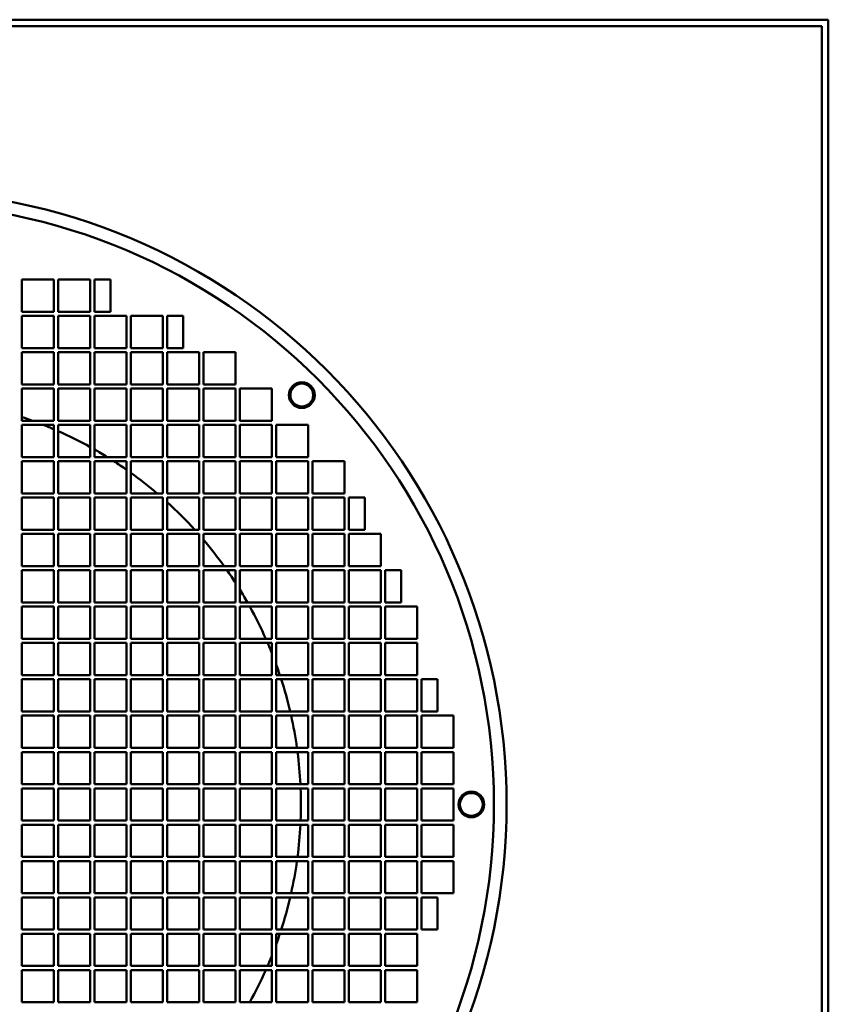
# Model space of a CAD drawing. Header units: millimetres. Extents: x 378 to 882, y 140 to 751.
# Tile 4 of 4: x 631 to 882, y 444 to 751. Entities that reach past the tile are written whole.
import ezdxf

# ---------------------------------------------------------------- set-up
doc = ezdxf.new("R2010")
doc.units = ezdxf.units.MM
doc.header["$LTSCALE"] = 3
doc.layers.add('Widoczne (ISO)', color=7, linetype='Continuous', lineweight=50)

msp = doc.modelspace()

# ---------------------------------------------------------------- linework, layer by layer
at = {"layer": 'Widoczne (ISO)'}
for p, q in [((882, 750.5), (378, 750.5)), ((882, 140.5), (882, 750.5)), ((880, 748.5), (380, 748.5)), ((880, 142.5), (880, 748.5)), ((631.2, 659.7), (631.2, 669.7)), ((631.2, 669.7), (641.2, 669.7)), ((641.2, 669.7), (641.2, 659.7)), ((642.5, 659.7), (642.5, 669.7)), ((642.5, 669.7), (652.5, 669.7)), ((652.5, 669.7), (652.5, 659.7)), ((653.8, 669.7), (658.8, 669.7)), ((653.8, 659.7), (653.8, 669.7)), ((658.8, 669.7), (658.8, 659.7)), ((641.2, 659.7), (631.2, 659.7)), ((631.2, 648.4), (631.2, 658.4)), ((631.2, 658.4), (641.2, 658.4)), ((641.2, 658.4), (641.2, 648.4)), ((652.5, 659.7), (642.5, 659.7)), ((642.5, 648.4), (642.5, 658.4)), ((642.5, 658.4), (652.5, 658.4)), ((652.5, 658.4), (652.5, 648.4)), ((658.8, 659.7), (653.8, 659.7)), ((653.8, 648.4), (653.8, 658.4)), ((653.8, 658.4), (663.8, 658.4)), ((663.8, 658.4), (663.8, 648.4)), ((665.1, 648.4), (665.1, 658.4)), ((665.1, 658.4), (675.1, 658.4)), ((675.1, 658.4), (675.1, 648.4)), ((676.4, 658.4), (681.4, 658.4)), ((676.4, 648.4), (676.4, 658.4)), ((681.4, 658.4), (681.4, 648.4)), ((641.2, 648.4), (631.2, 648.4)), ((631.2, 637.1), (631.2, 647.1)), ((631.2, 647.1), (641.2, 647.1)), ((641.2, 647.1), (641.2, 637.1)), ((652.5, 648.4), (642.5, 648.4)), ((642.5, 637.1), (642.5, 647.1)), ((642.5, 647.1), (652.5, 647.1)), ((652.5, 647.1), (652.5, 637.1)), ((663.8, 648.4), (653.8, 648.4)), ((653.8, 637.1), (653.8, 647.1)), ((653.8, 647.1), (663.8, 647.1)), ((663.8, 647.1), (663.8, 637.1)), ((675.1, 648.4), (665.1, 648.4)), ((665.1, 637.1), (665.1, 647.1)), ((665.1, 647.1), (675.1, 647.1)), ((675.1, 647.1), (675.1, 637.1)), ((681.4, 648.4), (676.4, 648.4)), ((676.4, 647.1), (686.4, 647.1)), ((676.4, 637.1), (676.4, 647.1)), ((686.4, 647.1), (686.4, 637.1)), ((687.7, 637.1), (687.7, 647.1)), ((687.7, 647.1), (697.7, 647.1)), ((697.7, 647.1), (697.7, 637.1)), ((641.2, 637.1), (631.2, 637.1)), ((652.5, 637.1), (642.5, 637.1)), ((663.8, 637.1), (653.8, 637.1)), ((675.1, 637.1), (665.1, 637.1)), ((686.4, 637.1), (676.4, 637.1)), ((697.7, 637.1), (687.7, 637.1)), ((631.2, 625.8), (631.2, 635.8)), ((631.2, 635.8), (641.2, 635.8)), ((641.2, 635.8), (641.2, 625.8)), ((642.5, 625.8), (642.5, 635.8)), ((642.5, 635.8), (652.5, 635.8)), ((652.5, 635.8), (652.5, 625.8)), ((653.8, 625.8), (653.8, 635.8)), ((653.8, 635.8), (663.8, 635.8)), ((663.8, 635.8), (663.8, 625.8)), ((665.1, 625.8), (665.1, 635.8)), ((665.1, 635.8), (675.1, 635.8)), ((675.1, 635.8), (675.1, 625.8)), ((676.4, 625.8), (676.4, 635.8)), ((676.4, 635.8), (686.4, 635.8)), ((686.4, 635.8), (686.4, 625.8)), ((687.7, 625.8), (687.7, 635.8)), ((687.7, 635.8), (697.7, 635.8)), ((697.7, 635.8), (697.7, 625.8)), ((699, 625.8), (699, 635.8)), ((699, 635.8), (709, 635.8)), ((709, 635.8), (709, 625.8)), ((641.2, 625.8), (631.2, 625.8)), ((652.5, 625.8), (642.5, 625.8)), ((663.8, 625.8), (653.8, 625.8)), ((675.1, 625.8), (665.1, 625.8)), ((686.4, 625.8), (676.4, 625.8)), ((697.7, 625.8), (687.7, 625.8)), ((709, 625.8), (699, 625.8)), ((631.2, 614.5), (631.2, 624.5)), ((631.2, 624.5), (641.2, 624.5)), ((641.2, 624.5), (641.2, 614.5)), ((642.5, 614.5), (642.5, 624.5)), ((642.5, 624.5), (652.5, 624.5)), ((652.5, 624.5), (652.5, 614.5)), ((653.8, 614.5), (653.8, 624.5)), ((653.8, 624.5), (663.8, 624.5)), ((663.8, 624.5), (663.8, 614.5)), ((665.1, 614.5), (665.1, 624.5)), ((665.1, 624.5), (675.1, 624.5)), ((675.1, 624.5), (675.1, 614.5)), ((676.4, 614.5), (676.4, 624.5)), ((676.4, 624.5), (686.4, 624.5)), ((686.4, 624.5), (686.4, 614.5)), ((687.7, 614.5), (687.7, 624.5)), ((687.7, 624.5), (697.7, 624.5)), ((697.7, 624.5), (697.7, 614.5)), ((699, 614.5), (699, 624.5)), ((699, 624.5), (709, 624.5)), ((709, 624.5), (709, 614.5)), ((710.3, 614.5), (710.3, 624.5)), ((710.3, 624.5), (720.3, 624.5)), ((720.3, 624.5), (720.3, 614.5)), ((641.2, 614.5), (631.2, 614.5)), ((631.2, 603.2), (631.2, 613.2)), ((631.2, 613.2), (641.2, 613.2)), ((641.2, 613.2), (641.2, 603.2)), ((652.5, 614.5), (642.5, 614.5)), ((642.5, 603.2), (642.5, 613.2)), ((642.5, 613.2), (652.5, 613.2)), ((652.5, 613.2), (652.5, 603.2)), ((663.8, 614.5), (653.8, 614.5)), ((653.8, 603.2), (653.8, 613.2)), ((653.8, 613.2), (663.8, 613.2)), ((663.8, 613.2), (663.8, 603.2)), ((675.1, 614.5), (665.1, 614.5)), ((665.1, 603.2), (665.1, 613.2)), ((665.1, 613.2), (675.1, 613.2)), ((675.1, 613.2), (675.1, 603.2)), ((686.4, 614.5), (676.4, 614.5)), ((676.4, 603.2), (676.4, 613.2)), ((676.4, 613.2), (686.4, 613.2)), ((686.4, 613.2), (686.4, 603.2)), ((697.7, 614.5), (687.7, 614.5)), ((687.7, 603.2), (687.7, 613.2)), ((687.7, 613.2), (697.7, 613.2)), ((697.7, 613.2), (697.7, 603.2)), ((709, 614.5), (699, 614.5)), ((699, 603.2), (699, 613.2)), ((699, 613.2), (709, 613.2)), ((709, 613.2), (709, 603.2)), ((720.3, 614.5), (710.3, 614.5)), ((710.3, 603.2), (710.3, 613.2)), ((710.3, 613.2), (720.3, 613.2)), ((720.3, 613.2), (720.3, 603.2)), ((721.6, 603.2), (721.6, 613.2)), ((721.6, 613.2), (731.6, 613.2)), ((731.6, 613.2), (731.6, 603.2)), ((641.2, 603.2), (631.2, 603.2)), ((652.5, 603.2), (642.5, 603.2)), ((663.8, 603.2), (653.8, 603.2)), ((675.1, 603.2), (665.1, 603.2)), ((686.4, 603.2), (676.4, 603.2)), ((697.7, 603.2), (687.7, 603.2)), ((709, 603.2), (699, 603.2)), ((720.3, 603.2), (710.3, 603.2)), ((731.6, 603.2), (721.6, 603.2)), ((631.2, 591.9), (631.2, 601.9)), ((631.2, 601.9), (641.2, 601.9)), ((641.2, 601.9), (641.2, 591.9)), ((642.5, 591.9), (642.5, 601.9)), ((642.5, 601.9), (652.5, 601.9)), ((652.5, 601.9), (652.5, 591.9)), ((653.8, 591.9), (653.8, 601.9)), ((653.8, 601.9), (663.8, 601.9)), ((663.8, 601.9), (663.8, 591.9)), ((665.1, 591.9), (665.1, 601.9)), ((665.1, 601.9), (675.1, 601.9)), ((675.1, 601.9), (675.1, 591.9)), ((676.4, 591.9), (676.4, 601.9)), ((676.4, 601.9), (686.4, 601.9)), ((686.4, 601.9), (686.4, 591.9)), ((687.7, 591.9), (687.7, 601.9)), ((687.7, 601.9), (697.7, 601.9)), ((697.7, 601.9), (697.7, 591.9)), ((699, 591.9), (699, 601.9)), ((699, 601.9), (709, 601.9)), ((709, 601.9), (709, 591.9)), ((710.3, 591.9), (710.3, 601.9)), ((710.3, 601.9), (720.3, 601.9)), ((720.3, 601.9), (720.3, 591.9)), ((721.6, 591.9), (721.6, 601.9)), ((721.6, 601.9), (731.6, 601.9)), ((731.6, 601.9), (731.6, 591.9)), ((732.9, 601.92), (737.9, 601.92)), ((732.9, 591.92), (732.9, 601.92)), ((737.9, 601.92), (737.9, 591.92)), ((641.2, 591.9), (631.2, 591.9)), ((652.5, 591.9), (642.5, 591.9)), ((663.8, 591.9), (653.8, 591.9)), ((675.1, 591.9), (665.1, 591.9)), ((686.4, 591.9), (676.4, 591.9)), ((697.7, 591.9), (687.7, 591.9)), ((709, 591.9), (699, 591.9)), ((720.3, 591.9), (710.3, 591.9)), ((731.6, 591.9), (721.6, 591.9)), ((737.9, 591.92), (732.9, 591.92)), ((631.2, 580.6), (631.2, 590.6)), ((631.2, 590.6), (641.2, 590.6)), ((641.2, 590.6), (641.2, 580.6)), ((642.5, 580.6), (642.5, 590.6)), ((642.5, 590.6), (652.5, 590.6)), ((652.5, 590.6), (652.5, 580.6)), ((653.8, 580.6), (653.8, 590.6)), ((653.8, 590.6), (663.8, 590.6)), ((663.8, 590.6), (663.8, 580.6)), ((665.1, 580.6), (665.1, 590.6)), ((665.1, 590.6), (675.1, 590.6)), ((675.1, 590.6), (675.1, 580.6)), ((676.4, 580.6), (676.4, 590.6)), ((676.4, 590.6), (686.4, 590.6)), ((686.4, 590.6), (686.4, 580.6)), ((687.7, 580.6), (687.7, 590.6)), ((687.7, 590.6), (697.7, 590.6)), ((697.7, 590.6), (697.7, 580.6)), ((699, 580.6), (699, 590.6)), ((699, 590.6), (709, 590.6)), ((709, 590.6), (709, 580.6)), ((710.3, 580.6), (710.3, 590.6)), ((710.3, 590.6), (720.3, 590.6)), ((720.3, 590.6), (720.3, 580.6)), ((721.6, 580.6), (721.6, 590.6)), ((721.6, 590.6), (731.6, 590.6)), ((731.6, 590.6), (731.6, 580.6)), ((732.9, 580.6), (732.9, 590.6)), ((732.9, 590.6), (742.9, 590.6)), ((742.9, 590.6), (742.9, 580.6)), ((641.2, 580.6), (631.2, 580.6)), ((631.2, 569.3), (631.2, 579.3)), ((631.2, 579.3), (641.2, 579.3)), ((641.2, 579.3), (641.2, 569.3)), ((652.5, 580.6), (642.5, 580.6)), ((642.5, 569.3), (642.5, 579.3)), ((642.5, 579.3), (652.5, 579.3)), ((652.5, 579.3), (652.5, 569.3)), ((663.8, 580.6), (653.8, 580.6)), ((653.8, 569.3), (653.8, 579.3)), ((653.8, 579.3), (663.8, 579.3)), ((663.8, 579.3), (663.8, 569.3)), ((675.1, 580.6), (665.1, 580.6)), ((665.1, 569.3), (665.1, 579.3)), ((665.1, 579.3), (675.1, 579.3)), ((675.1, 579.3), (675.1, 569.3)), ((686.4, 580.6), (676.4, 580.6)), ((676.4, 569.3), (676.4, 579.3)), ((676.4, 579.3), (686.4, 579.3)), ((686.4, 579.3), (686.4, 569.3)), ((697.7, 580.6), (687.7, 580.6)), ((687.7, 569.3), (687.7, 579.3)), ((687.7, 579.3), (697.7, 579.3)), ((697.7, 579.3), (697.7, 569.3)), ((709, 580.6), (699, 580.6)), ((699, 569.3), (699, 579.3)), ((699, 579.3), (709, 579.3)), ((709, 579.3), (709, 569.3)), ((720.3, 580.6), (710.3, 580.6)), ((710.3, 569.3), (710.3, 579.3)), ((710.3, 579.3), (720.3, 579.3)), ((720.3, 579.3), (720.3, 569.3)), ((731.6, 580.6), (721.6, 580.6)), ((721.6, 569.3), (721.6, 579.3)), ((721.6, 579.3), (731.6, 579.3)), ((731.6, 579.3), (731.6, 569.3)), ((742.9, 580.6), (732.9, 580.6)), ((732.9, 569.3), (732.9, 579.3)), ((732.9, 579.3), (742.9, 579.3)), ((742.9, 579.3), (742.9, 569.3)), ((744.2, 569.3), (744.2, 579.3)), ((744.2, 579.3), (749.2, 579.3)), ((749.2, 579.3), (749.2, 569.3)), ((641.2, 569.3), (631.2, 569.3)), ((631.2, 558), (631.2, 568)), ((631.2, 568), (641.2, 568)), ((641.2, 568), (641.2, 558)), ((652.5, 569.3), (642.5, 569.3)), ((642.5, 558), (642.5, 568)), ((642.5, 568), (652.5, 568)), ((652.5, 568), (652.5, 558)), ((663.8, 569.3), (653.8, 569.3)), ((653.8, 558), (653.8, 568)), ((653.8, 568), (663.8, 568)), ((663.8, 568), (663.8, 558)), ((675.1, 569.3), (665.1, 569.3)), ((665.1, 558), (665.1, 568)), ((665.1, 568), (675.1, 568)), ((675.1, 568), (675.1, 558)), ((686.4, 569.3), (676.4, 569.3)), ((676.4, 558), (676.4, 568)), ((676.4, 568), (686.4, 568)), ((686.4, 568), (686.4, 558)), ((697.7, 569.3), (687.7, 569.3)), ((687.7, 558), (687.7, 568)), ((687.7, 568), (697.7, 568)), ((697.7, 568), (697.7, 558)), ((709, 569.3), (699, 569.3)), ((699, 558), (699, 568)), ((699, 568), (709, 568)), ((709, 568), (709, 558)), ((720.3, 569.3), (710.3, 569.3)), ((710.3, 558), (710.3, 568)), ((710.3, 568), (720.3, 568)), ((720.3, 568), (720.3, 558)), ((731.6, 569.3), (721.6, 569.3)), ((721.6, 558), (721.6, 568)), ((721.6, 568), (731.6, 568)), ((731.6, 568), (731.6, 558)), ((742.9, 569.3), (732.9, 569.3)), ((732.9, 558), (732.9, 568)), ((732.9, 568), (742.9, 568)), ((742.9, 568), (742.9, 558)), ((749.2, 569.3), (744.2, 569.3)), ((744.2, 558), (744.2, 568)), ((744.2, 568), (754.2, 568)), ((754.2, 568), (754.2, 558)), ((641.2, 558), (631.2, 558)), ((652.5, 558), (642.5, 558)), ((663.8, 558), (653.8, 558)), ((675.1, 558), (665.1, 558)), ((686.4, 558), (676.4, 558)), ((697.7, 558), (687.7, 558)), ((709, 558), (699, 558)), ((720.3, 558), (710.3, 558)), ((731.6, 558), (721.6, 558)), ((742.9, 558), (732.9, 558)), ((754.2, 558), (744.2, 558)), ((631.2, 546.7), (631.2, 556.7)), ((631.2, 556.7), (641.2, 556.7)), ((641.2, 556.7), (641.2, 546.7)), ((642.5, 546.7), (642.5, 556.7)), ((642.5, 556.7), (652.5, 556.7)), ((652.5, 556.7), (652.5, 546.7)), ((653.8, 546.7), (653.8, 556.7)), ((653.8, 556.7), (663.8, 556.7)), ((663.8, 556.7), (663.8, 546.7)), ((665.1, 546.7), (665.1, 556.7)), ((665.1, 556.7), (675.1, 556.7)), ((675.1, 556.7), (675.1, 546.7)), ((676.4, 546.7), (676.4, 556.7)), ((676.4, 556.7), (686.4, 556.7)), ((686.4, 556.7), (686.4, 546.7)), ((687.7, 546.7), (687.7, 556.7)), ((687.7, 556.7), (697.7, 556.7)), ((697.7, 556.7), (697.7, 546.7)), ((699, 546.7), (699, 556.7)), ((699, 556.7), (709, 556.7)), ((709, 556.7), (709, 546.7)), ((710.3, 546.7), (710.3, 556.7)), ((710.3, 556.7), (720.3, 556.7)), ((720.3, 556.7), (720.3, 546.7)), ((721.6, 546.7), (721.6, 556.7)), ((721.6, 556.7), (731.6, 556.7)), ((731.6, 556.7), (731.6, 546.7)), ((732.9, 546.7), (732.9, 556.7)), ((732.9, 556.7), (742.9, 556.7)), ((742.9, 556.7), (742.9, 546.7)), ((744.2, 546.7), (744.2, 556.7)), ((744.2, 556.7), (754.2, 556.7)), ((754.2, 556.7), (754.2, 546.7)), ((641.2, 546.7), (631.2, 546.7)), ((631.2, 535.4), (631.2, 545.4)), ((631.2, 545.4), (641.2, 545.4)), ((641.2, 545.4), (641.2, 535.4)), ((652.5, 546.7), (642.5, 546.7)), ((642.5, 535.4), (642.5, 545.4)), ((642.5, 545.4), (652.5, 545.4)), ((652.5, 545.4), (652.5, 535.4)), ((663.8, 546.7), (653.8, 546.7)), ((653.8, 535.4), (653.8, 545.4)), ((653.8, 545.4), (663.8, 545.4)), ((663.8, 545.4), (663.8, 535.4)), ((675.1, 546.7), (665.1, 546.7)), ((665.1, 535.4), (665.1, 545.4)), ((665.1, 545.4), (675.1, 545.4)), ((675.1, 545.4), (675.1, 535.4)), ((686.4, 546.7), (676.4, 546.7)), ((676.4, 535.4), (676.4, 545.4)), ((676.4, 545.4), (686.4, 545.4)), ((686.4, 545.4), (686.4, 535.4)), ((697.7, 546.7), (687.7, 546.7)), ((687.7, 535.4), (687.7, 545.4)), ((687.7, 545.4), (697.7, 545.4)), ((697.7, 545.4), (697.7, 535.4)), ((709, 546.7), (699, 546.7)), ((699, 535.4), (699, 545.4)), ((699, 545.4), (709, 545.4)), ((709, 545.4), (709, 535.4)), ((720.3, 546.7), (710.3, 546.7)), ((710.3, 535.4), (710.3, 545.4)), ((710.3, 545.4), (720.3, 545.4)), ((720.3, 545.4), (720.3, 535.4)), ((731.6, 546.7), (721.6, 546.7)), ((721.6, 535.4), (721.6, 545.4)), ((721.6, 545.4), (731.6, 545.4)), ((731.6, 545.4), (731.6, 535.4)), ((742.9, 546.7), (732.9, 546.7)), ((732.9, 535.4), (732.9, 545.4)), ((732.9, 545.4), (742.9, 545.4)), ((742.9, 545.4), (742.9, 535.4)), ((754.2, 546.7), (744.2, 546.7)), ((744.2, 535.4), (744.2, 545.4)), ((744.2, 545.4), (754.2, 545.4)), ((754.2, 545.4), (754.2, 535.4)), ((755.5, 535.4), (755.5, 545.4)), ((755.5, 545.4), (760.5, 545.4)), ((760.5, 545.4), (760.5, 535.4)), ((641.2, 535.4), (631.2, 535.4)), ((631.2, 524.1), (631.2, 534.1)), ((631.2, 534.1), (641.2, 534.1)), ((641.2, 534.1), (641.2, 524.1)), ((652.5, 535.4), (642.5, 535.4)), ((642.5, 524.1), (642.5, 534.1)), ((642.5, 534.1), (652.5, 534.1)), ((652.5, 534.1), (652.5, 524.1)), ((663.8, 535.4), (653.8, 535.4)), ((653.8, 524.1), (653.8, 534.1)), ((653.8, 534.1), (663.8, 534.1)), ((663.8, 534.1), (663.8, 524.1)), ((675.1, 535.4), (665.1, 535.4)), ((665.1, 524.1), (665.1, 534.1)), ((665.1, 534.1), (675.1, 534.1)), ((675.1, 534.1), (675.1, 524.1)), ((686.4, 535.4), (676.4, 535.4)), ((676.4, 524.1), (676.4, 534.1)), ((676.4, 534.1), (686.4, 534.1)), ((686.4, 534.1), (686.4, 524.1)), ((697.7, 535.4), (687.7, 535.4)), ((687.7, 524.1), (687.7, 534.1)), ((687.7, 534.1), (697.7, 534.1)), ((697.7, 534.1), (697.7, 524.1)), ((709, 535.4), (699, 535.4)), ((699, 524.1), (699, 534.1)), ((699, 534.1), (709, 534.1)), ((709, 534.1), (709, 524.1)), ((720.3, 535.4), (710.3, 535.4)), ((710.3, 524.1), (710.3, 534.1)), ((710.3, 534.1), (720.3, 534.1)), ((720.3, 534.1), (720.3, 524.1)), ((731.6, 535.4), (721.6, 535.4)), ((721.6, 524.1), (721.6, 534.1)), ((721.6, 534.1), (731.6, 534.1)), ((731.6, 534.1), (731.6, 524.1)), ((742.9, 535.4), (732.9, 535.4)), ((732.9, 524.1), (732.9, 534.1)), ((732.9, 534.1), (742.9, 534.1)), ((742.9, 534.1), (742.9, 524.1)), ((754.2, 535.4), (744.2, 535.4)), ((744.2, 524.1), (744.2, 534.1)), ((744.2, 534.1), (754.2, 534.1)), ((754.2, 534.1), (754.2, 524.1)), ((760.5, 535.4), (755.5, 535.4)), ((755.5, 524.1), (755.5, 534.1)), ((755.5, 534.1), (765.5, 534.1)), ((765.5, 534.1), (765.5, 524.1)), ((641.2, 524.1), (631.2, 524.1)), ((652.5, 524.1), (642.5, 524.1)), ((663.8, 524.1), (653.8, 524.1)), ((675.1, 524.1), (665.1, 524.1)), ((686.4, 524.1), (676.4, 524.1)), ((697.7, 524.1), (687.7, 524.1)), ((709, 524.1), (699, 524.1)), ((720.3, 524.1), (710.3, 524.1)), ((731.6, 524.1), (721.6, 524.1)), ((742.9, 524.1), (732.9, 524.1)), ((754.2, 524.1), (744.2, 524.1)), ((765.5, 524.1), (755.5, 524.1)), ((631.2, 512.8), (631.2, 522.8)), ((631.2, 522.8), (641.2, 522.8)), ((641.2, 522.8), (641.2, 512.8)), ((642.5, 512.8), (642.5, 522.8)), ((642.5, 522.8), (652.5, 522.8)), ((652.5, 522.8), (652.5, 512.8)), ((653.8, 512.8), (653.8, 522.8)), ((653.8, 522.8), (663.8, 522.8)), ((663.8, 522.8), (663.8, 512.8)), ((665.1, 512.8), (665.1, 522.8)), ((665.1, 522.8), (675.1, 522.8)), ((675.1, 522.8), (675.1, 512.8)), ((676.4, 512.8), (676.4, 522.8)), ((676.4, 522.8), (686.4, 522.8)), ((686.4, 522.8), (686.4, 512.8)), ((687.7, 512.8), (687.7, 522.8)), ((687.7, 522.8), (697.7, 522.8)), ((697.7, 522.8), (697.7, 512.8)), ((699, 512.8), (699, 522.8)), ((699, 522.8), (709, 522.8)), ((709, 522.8), (709, 512.8)), ((710.3, 512.8), (710.3, 522.8)), ((710.3, 522.8), (720.3, 522.8)), ((720.3, 522.8), (720.3, 512.8)), ((721.6, 512.8), (721.6, 522.8)), ((721.6, 522.8), (731.6, 522.8)), ((731.6, 522.8), (731.6, 512.8)), ((732.9, 512.8), (732.9, 522.8)), ((732.9, 522.8), (742.9, 522.8)), ((742.9, 522.8), (742.9, 512.8)), ((744.2, 512.8), (744.2, 522.8)), ((744.2, 522.8), (754.2, 522.8)), ((754.2, 522.8), (754.2, 512.8)), ((755.5, 512.8), (755.5, 522.8)), ((755.5, 522.8), (765.5, 522.8)), ((765.5, 522.8), (765.5, 512.8)), ((641.2, 512.8), (631.2, 512.8)), ((631.2, 501.5), (631.2, 511.5)), ((631.2, 511.5), (641.2, 511.5)), ((641.2, 511.5), (641.2, 501.5)), ((652.5, 512.8), (642.5, 512.8)), ((642.5, 501.5), (642.5, 511.5)), ((642.5, 511.5), (652.5, 511.5)), ((652.5, 511.5), (652.5, 501.5)), ((663.8, 512.8), (653.8, 512.8)), ((653.8, 501.5), (653.8, 511.5)), ((653.8, 511.5), (663.8, 511.5)), ((663.8, 511.5), (663.8, 501.5)), ((675.1, 512.8), (665.1, 512.8)), ((665.1, 501.5), (665.1, 511.5)), ((665.1, 511.5), (675.1, 511.5)), ((675.1, 511.5), (675.1, 501.5)), ((686.4, 512.8), (676.4, 512.8)), ((676.4, 501.5), (676.4, 511.5)), ((676.4, 511.5), (686.4, 511.5)), ((686.4, 511.5), (686.4, 501.5)), ((697.7, 512.8), (687.7, 512.8)), ((687.7, 501.5), (687.7, 511.5)), ((687.7, 511.5), (697.7, 511.5)), ((697.7, 511.5), (697.7, 501.5)), ((709, 512.8), (699, 512.8)), ((699, 501.5), (699, 511.5)), ((699, 511.5), (709, 511.5)), ((709, 511.5), (709, 501.5)), ((720.3, 512.8), (710.3, 512.8)), ((710.3, 501.5), (710.3, 511.5)), ((710.3, 511.5), (720.3, 511.5)), ((720.3, 511.5), (720.3, 501.5)), ((731.6, 512.8), (721.6, 512.8)), ((721.6, 501.5), (721.6, 511.5)), ((721.6, 511.5), (731.6, 511.5)), ((731.6, 511.5), (731.6, 501.5)), ((742.9, 512.8), (732.9, 512.8)), ((732.9, 501.5), (732.9, 511.5)), ((732.9, 511.5), (742.9, 511.5)), ((742.9, 511.5), (742.9, 501.5)), ((754.2, 512.8), (744.2, 512.8)), ((744.2, 501.5), (744.2, 511.5)), ((744.2, 511.5), (754.2, 511.5)), ((754.2, 511.5), (754.2, 501.5)), ((765.5, 512.8), (755.5, 512.8)), ((755.5, 501.5), (755.5, 511.5)), ((755.5, 511.5), (765.5, 511.5)), ((765.5, 511.5), (765.5, 501.5)), ((641.2, 501.5), (631.2, 501.5)), ((631.2, 500.2), (641.2, 500.2)), ((631.2, 490.2), (631.2, 500.2)), ((641.2, 500.2), (641.2, 490.2)), ((652.5, 501.5), (642.5, 501.5)), ((642.5, 500.2), (652.5, 500.2)), ((642.5, 490.2), (642.5, 500.2)), ((652.5, 500.2), (652.5, 490.2)), ((663.8, 501.5), (653.8, 501.5)), ((653.8, 500.2), (663.8, 500.2)), ((653.8, 490.2), (653.8, 500.2)), ((663.8, 500.2), (663.8, 490.2)), ((675.1, 501.5), (665.1, 501.5)), ((665.1, 500.2), (675.1, 500.2)), ((665.1, 490.2), (665.1, 500.2)), ((675.1, 500.2), (675.1, 490.2)), ((686.4, 501.5), (676.4, 501.5)), ((676.4, 500.2), (686.4, 500.2)), ((676.4, 490.2), (676.4, 500.2)), ((686.4, 500.2), (686.4, 490.2)), ((697.7, 501.5), (687.7, 501.5)), ((687.7, 500.2), (697.7, 500.2)), ((687.7, 490.2), (687.7, 500.2)), ((697.7, 500.2), (697.7, 490.2)), ((709, 501.5), (699, 501.5)), ((699, 500.2), (709, 500.2)), ((699, 490.2), (699, 500.2)), ((709, 500.2), (709, 490.2)), ((720.3, 501.5), (710.3, 501.5)), ((710.3, 500.2), (720.3, 500.2)), ((710.3, 490.2), (710.3, 500.2)), ((720.3, 500.2), (720.3, 490.2)), ((731.6, 501.5), (721.6, 501.5)), ((721.6, 500.2), (731.6, 500.2)), ((721.6, 490.2), (721.6, 500.2)), ((731.6, 500.2), (731.6, 490.2)), ((742.9, 501.5), (732.9, 501.5)), ((732.9, 500.2), (742.9, 500.2)), ((732.9, 490.2), (732.9, 500.2)), ((742.9, 500.2), (742.9, 490.2)), ((754.2, 501.5), (744.2, 501.5)), ((744.2, 500.2), (754.2, 500.2)), ((744.2, 490.2), (744.2, 500.2)), ((754.2, 500.2), (754.2, 490.2)), ((765.5, 501.5), (755.5, 501.5)), ((755.5, 500.2), (765.5, 500.2)), ((755.5, 490.2), (755.5, 500.2)), ((765.5, 500.2), (765.5, 490.2)), ((641.2, 490.2), (631.2, 490.2)), ((652.5, 490.2), (642.5, 490.2)), ((663.8, 490.2), (653.8, 490.2)), ((675.1, 490.2), (665.1, 490.2)), ((686.4, 490.2), (676.4, 490.2)), ((697.7, 490.2), (687.7, 490.2)), ((709, 490.2), (699, 490.2)), ((720.3, 490.2), (710.3, 490.2)), ((731.6, 490.2), (721.6, 490.2)), ((742.9, 490.2), (732.9, 490.2)), ((754.2, 490.2), (744.2, 490.2)), ((765.5, 490.2), (755.5, 490.2)), ((631.2, 488.9), (641.2, 488.9)), ((631.2, 478.9), (631.2, 488.9)), ((641.2, 488.9), (641.2, 478.9)), ((642.5, 488.9), (652.5, 488.9)), ((642.5, 478.9), (642.5, 488.9)), ((652.5, 488.9), (652.5, 478.9)), ((653.8, 488.9), (663.8, 488.9)), ((653.8, 478.9), (653.8, 488.9)), ((663.8, 488.9), (663.8, 478.9)), ((665.1, 488.9), (675.1, 488.9)), ((665.1, 478.9), (665.1, 488.9)), ((675.1, 488.9), (675.1, 478.9)), ((676.4, 488.9), (686.4, 488.9)), ((676.4, 478.9), (676.4, 488.9)), ((686.4, 488.9), (686.4, 478.9)), ((687.7, 488.9), (697.7, 488.9)), ((687.7, 478.9), (687.7, 488.9)), ((697.7, 488.9), (697.7, 478.9)), ((699, 488.9), (709, 488.9)), ((699, 478.9), (699, 488.9)), ((709, 488.9), (709, 478.9)), ((710.3, 488.9), (720.3, 488.9)), ((710.3, 478.9), (710.3, 488.9)), ((720.3, 488.9), (720.3, 478.9)), ((721.6, 488.9), (731.6, 488.9)), ((721.6, 478.9), (721.6, 488.9)), ((731.6, 488.9), (731.6, 478.9)), ((732.9, 488.9), (742.9, 488.9)), ((732.9, 478.9), (732.9, 488.9)), ((742.9, 488.9), (742.9, 478.9)), ((744.2, 488.9), (754.2, 488.9)), ((744.2, 478.9), (744.2, 488.9)), ((754.2, 488.9), (754.2, 478.9)), ((755.5, 488.9), (765.5, 488.9)), ((755.5, 478.9), (755.5, 488.9)), ((765.5, 488.9), (765.5, 478.9)), ((641.2, 478.9), (631.2, 478.9)), ((631.2, 477.6), (641.2, 477.6)), ((631.2, 467.6), (631.2, 477.6)), ((641.2, 477.6), (641.2, 467.6)), ((652.5, 478.9), (642.5, 478.9)), ((642.5, 477.6), (652.5, 477.6)), ((642.5, 467.6), (642.5, 477.6)), ((652.5, 477.6), (652.5, 467.6)), ((663.8, 478.9), (653.8, 478.9)), ((653.8, 477.6), (663.8, 477.6)), ((653.8, 467.6), (653.8, 477.6)), ((663.8, 477.6), (663.8, 467.6)), ((675.1, 478.9), (665.1, 478.9)), ((665.1, 477.6), (675.1, 477.6)), ((665.1, 467.6), (665.1, 477.6)), ((675.1, 477.6), (675.1, 467.6)), ((686.4, 478.9), (676.4, 478.9)), ((676.4, 477.6), (686.4, 477.6)), ((676.4, 467.6), (676.4, 477.6)), ((686.4, 477.6), (686.4, 467.6)), ((697.7, 478.9), (687.7, 478.9)), ((687.7, 477.6), (697.7, 477.6)), ((687.7, 467.6), (687.7, 477.6)), ((697.7, 477.6), (697.7, 467.6)), ((709, 478.9), (699, 478.9)), ((699, 477.6), (709, 477.6)), ((699, 467.6), (699, 477.6)), ((709, 477.6), (709, 467.6)), ((720.3, 478.9), (710.3, 478.9)), ((710.3, 477.6), (720.3, 477.6)), ((710.3, 467.6), (710.3, 477.6)), ((720.3, 477.6), (720.3, 467.6)), ((731.6, 478.9), (721.6, 478.9)), ((721.6, 477.6), (731.6, 477.6)), ((721.6, 467.6), (721.6, 477.6)), ((731.6, 477.6), (731.6, 467.6)), ((742.9, 478.9), (732.9, 478.9)), ((732.9, 477.6), (742.9, 477.6)), ((732.9, 467.6), (732.9, 477.6)), ((742.9, 477.6), (742.9, 467.6)), ((754.2, 478.9), (744.2, 478.9)), ((744.2, 477.6), (754.2, 477.6)), ((744.2, 467.6), (744.2, 477.6)), ((754.2, 477.6), (754.2, 467.6)), ((765.5, 478.9), (755.5, 478.9)), ((755.5, 477.6), (760.5, 477.6)), ((755.5, 467.6), (755.5, 477.6)), ((760.5, 477.6), (760.5, 467.6)), ((641.2, 467.6), (631.2, 467.6)), ((631.2, 466.3), (641.2, 466.3)), ((631.2, 456.3), (631.2, 466.3)), ((641.2, 466.3), (641.2, 456.3)), ((652.5, 467.6), (642.5, 467.6)), ((642.5, 466.3), (652.5, 466.3)), ((642.5, 456.3), (642.5, 466.3)), ((652.5, 466.3), (652.5, 456.3)), ((663.8, 467.6), (653.8, 467.6)), ((653.8, 466.3), (663.8, 466.3)), ((653.8, 456.3), (653.8, 466.3)), ((663.8, 466.3), (663.8, 456.3)), ((675.1, 467.6), (665.1, 467.6)), ((665.1, 466.3), (675.1, 466.3)), ((665.1, 456.3), (665.1, 466.3)), ((675.1, 466.3), (675.1, 456.3)), ((686.4, 467.6), (676.4, 467.6)), ((676.4, 466.3), (686.4, 466.3)), ((676.4, 456.3), (676.4, 466.3)), ((686.4, 466.3), (686.4, 456.3)), ((697.7, 467.6), (687.7, 467.6)), ((687.7, 466.3), (697.7, 466.3)), ((687.7, 456.3), (687.7, 466.3)), ((697.7, 466.3), (697.7, 456.3)), ((709, 467.6), (699, 467.6)), ((699, 466.3), (709, 466.3)), ((699, 456.3), (699, 466.3)), ((709, 466.3), (709, 456.3)), ((720.3, 467.6), (710.3, 467.6)), ((710.3, 466.3), (720.3, 466.3)), ((710.3, 456.3), (710.3, 466.3)), ((720.3, 466.3), (720.3, 456.3)), ((731.6, 467.6), (721.6, 467.6)), ((721.6, 466.3), (731.6, 466.3)), ((721.6, 456.3), (721.6, 466.3)), ((731.6, 466.3), (731.6, 456.3)), ((742.9, 467.6), (732.9, 467.6)), ((732.9, 466.3), (742.9, 466.3)), ((732.9, 456.3), (732.9, 466.3)), ((742.9, 466.3), (742.9, 456.3)), ((754.2, 467.6), (744.2, 467.6)), ((744.2, 466.3), (754.2, 466.3)), ((744.2, 456.3), (744.2, 466.3)), ((754.2, 466.3), (754.2, 456.3)), ((760.5, 467.6), (755.5, 467.6)), ((641.2, 456.3), (631.2, 456.3)), ((652.5, 456.3), (642.5, 456.3)), ((663.8, 456.3), (653.8, 456.3)), ((675.1, 456.3), (665.1, 456.3)), ((686.4, 456.3), (676.4, 456.3)), ((697.7, 456.3), (687.7, 456.3)), ((709, 456.3), (699, 456.3)), ((720.3, 456.3), (710.3, 456.3)), ((731.6, 456.3), (721.6, 456.3)), ((742.9, 456.3), (732.9, 456.3)), ((754.2, 456.3), (744.2, 456.3)), ((631.2, 455), (641.2, 455)), ((631.2, 445), (631.2, 455)), ((641.2, 455), (641.2, 445)), ((642.5, 455), (652.5, 455)), ((642.5, 445), (642.5, 455)), ((652.5, 455), (652.5, 445)), ((653.8, 455), (663.8, 455)), ((653.8, 445), (653.8, 455)), ((663.8, 455), (663.8, 445)), ((665.1, 455), (675.1, 455)), ((665.1, 445), (665.1, 455)), ((675.1, 455), (675.1, 445)), ((676.4, 455), (686.4, 455)), ((676.4, 445), (676.4, 455)), ((686.4, 455), (686.4, 445)), ((687.7, 455), (697.7, 455)), ((687.7, 445), (687.7, 455)), ((697.7, 455), (697.7, 445)), ((699, 455), (709, 455)), ((699, 445), (699, 455)), ((709, 455), (709, 445)), ((710.3, 455), (720.3, 455)), ((710.3, 445), (710.3, 455)), ((720.3, 455), (720.3, 445)), ((721.6, 455), (731.6, 455)), ((721.6, 445), (721.6, 455)), ((731.6, 455), (731.6, 445)), ((732.9, 455), (742.9, 455)), ((732.9, 445), (732.9, 455)), ((742.9, 455), (742.9, 445)), ((744.2, 455), (754.2, 455)), ((744.2, 445), (744.2, 455)), ((754.2, 455), (754.2, 445)), ((641.2, 445), (631.2, 445)), ((652.5, 445), (642.5, 445)), ((663.8, 445), (653.8, 445)), ((675.1, 445), (665.1, 445)), ((686.4, 445), (676.4, 445)), ((697.7, 445), (687.7, 445)), ((709, 445), (699, 445)), ((720.3, 445), (710.3, 445)), ((731.6, 445), (721.6, 445)), ((742.9, 445), (732.9, 445)), ((754.2, 445), (744.2, 445))]:
    msp.add_line(p, q, dxfattribs=at)
for centre, radius in [((591, 506.5), 190.95), ((591, 506.5), 187), ((718.28, 633.78), 4), ((718.28, 633.78), 3.55), ((771, 506.5), 4), ((771, 506.5), 3.55)]:
    msp.add_circle(centre, radius, dxfattribs=at)
for start, end in [(69.9586, 71.5449), (66.7149, 68.3117), (61.034, 66.0748), (58.2619, 60.3614), (55.0211, 57.1638), (49.5947, 54.3021), (48.5277, 48.698), (42.2599, 47.7401), (41.302, 41.4723), (35.6979, 40.4053), (32.8362, 34.9789), (29.6386, 31.7381), (23.9252, 28.966), (21.6883, 23.2851), (18.4551, 20.0414), (13.1545, 17.8378), (7.9665, 12.5529), (2.8436, 7.3746), (357.7435, 2.2565), (352.6254, 357.1564), (347.4471, 352.0335), (342.1622, 346.8455), (339.9586, 341.5449), (336.7149, 338.3117), (331.034, 336.0748)]:
    msp.add_arc((591, 506.5), 126.99, start, end, dxfattribs=at)

doc.saveas('drawing.dxf')
